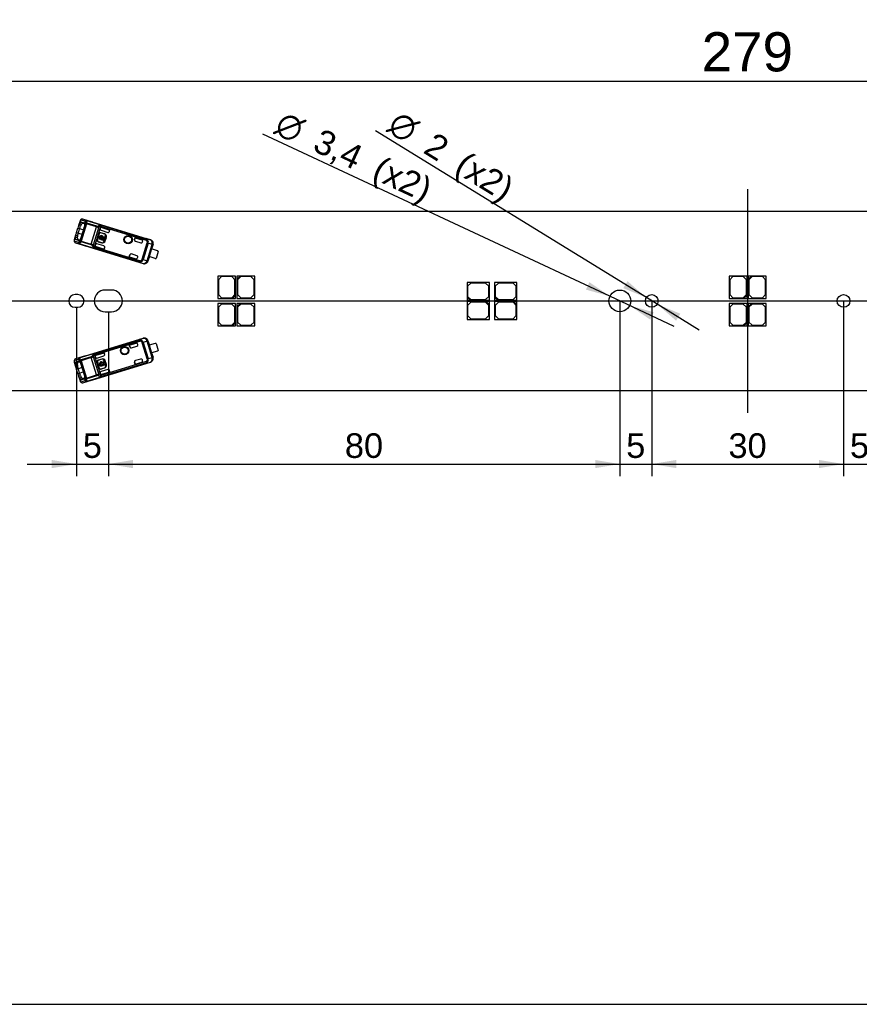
# Model space of a CAD drawing. Header units: millimetres. Extents: x 16 to 406, y 5 to 285.
# Tile 2 of 7: x 83 to 214, y 14 to 168. Entities that reach past the tile are written whole.
import ezdxf
from ezdxf.enums import TextEntityAlignment as Align
from ezdxf.lldxf.tags import DXFTag

# ---------------------------------------------------------------- set-up
doc = ezdxf.new("R2010")
doc.units = ezdxf.units.MM
for name, color, linetype in [('10', 7, 'Continuous'), ('Default', 7, 'Continuous'), ('LINLED_280X28MM_', 7, 'Continuous')]:
    doc.layers.add(name, color=color, linetype=linetype)
doc.styles.add('SEACAD_Arial', font='arial.ttf')
doc.styles.add('SEACAD_Solid_Edge_ANSI1_Symbols', font='semeca1.ttf')
tags = doc.linetypes.add('CENTER2', pattern=[28.575, 19.05, -3.175, 3.175, -3.175]).pattern_tags.tags
tags[10:11] = [DXFTag(74, 4), DXFTag(75, 0), DXFTag(340, '0'), DXFTag(46, 0.0), DXFTag(50, 0.0), DXFTag(44, 0.0), DXFTag(45, 0.0)]
tags[8:9] = [DXFTag(74, 4), DXFTag(75, 0), DXFTag(340, '0'), DXFTag(46, 0.0), DXFTag(50, 0.0), DXFTag(44, 0.0), DXFTag(45, 0.0)]
tags[6:7] = [DXFTag(74, 4), DXFTag(75, 0), DXFTag(340, '0'), DXFTag(46, 0.0), DXFTag(50, 0.0), DXFTag(44, 0.0), DXFTag(45, 0.0)]
tags[4:5] = [DXFTag(74, 4), DXFTag(75, 0), DXFTag(340, '0'), DXFTag(46, 0.0), DXFTag(50, 0.0), DXFTag(44, 0.0), DXFTag(45, 0.0)]
doc.dimstyles.new('ISO', dxfattribs={"dimtxt": 6.125, "dimasz": 6.125, "dimexe": 3.0625, "dimexo": 0, "dimgap": 1.53125, "dimtad": 1, "dimtxsty": 'SEACAD_Arial', "dimblk1": '_SE_FILLED', "dimblk2": '_SE_FILLED', "dimsah": 1, "dimcen": 3.0625, "dimadec": 0, "dimazin": 0, "dimtfac": 0.5, "dimtdec": 3, "dimtmove": 0, "dimatfit": 3, "dimfxl": 1, "dimarcsym": 0})

# ---------------------------------------------------------------- blocks, each defined once
blk = doc.blocks.new('SEANNOT_GROUP')
at = {"layer": 'Default', "color": 7, "linetype": 'CENTER2'}
blk.add_line((196.97, 141.16), (196.97, 106.16), dxfattribs=at)
blk = doc.blocks.new('SEANNOT_GROUP1')
at = {"layer": 'Default', "color": 7, "linetype": 'CENTER2'}
blk.add_line((53.97, 123.66), (339.97, 123.66), dxfattribs=at)
blk = doc.blocks.new('SE')
at = {"layer": 'LINLED_280X28MM_', "color": 7, "linetype": 'Continuous'}
for p, q in [((333.47, 137.66), (60.47, 137.66)), ((92.53, 136.18), (92.32, 135.46)), ((92.64, 136.31), (92.48, 135.78)), ((92.48, 135.78), (92.72, 135.62)), ((92.55, 133.08), (93.37, 135.79)), ((93.55, 135.73), (92.73, 133.02)), ((93.29, 136.14), (92.74, 136.32)), ((92.84, 136), (93.15, 135.9)), ((92.84, 136), (93.08, 135.82)), ((93.53, 136.27), (92.98, 136.46)), ((94.51, 135.99), (92.98, 136.46)), ((93.08, 135.82), (93.24, 135.77)), ((93.22, 135.85), (93.15, 135.9)), ((93.55, 135.73), (93.37, 135.79)), ((93.53, 136.27), (93.53, 136.27)), ((93.53, 136.27), (102.89, 133.41)), ((93.53, 136.27), (102.89, 133.41)), ((93.59, 135.85), (93.55, 135.73)), ((95.12, 135.25), (93.55, 135.73)), ((95.16, 135.37), (93.59, 135.85)), ((94.52, 135.99), (94.52, 135.99)), ((94.52, 135.99), (103.55, 133.23)), ((91.98, 134.37), (91.85, 133.94)), ((91.98, 134.37), (92.19, 135.03)), ((91.98, 134.37), (92.27, 134.28)), ((92.15, 133.89), (92.27, 134.28)), ((92.32, 135.46), (92.19, 135.03)), ((92.47, 134.95), (92.19, 135.03)), ((92.27, 134.28), (92.47, 134.95)), ((92.27, 134.28), (92.84, 134.1)), ((92.59, 135.34), (92.32, 135.46)), ((92.47, 134.95), (92.59, 135.34)), ((93.04, 134.77), (92.47, 134.95)), ((93.19, 135.25), (92.69, 133.62)), ((94.29, 132.54), (95.12, 135.25)), ((95.47, 135.23), (94.6, 132.37)), ((94.92, 132.46), (95.69, 134.97)), ((95.12, 135.25), (95.16, 135.37)), ((95.52, 134.17), (95.23, 133.22)), ((95.54, 134.16), (95.25, 133.21)), ((95.54, 134.16), (95.52, 134.17)), ((95.7, 135.01), (95.69, 134.97)), ((95.7, 135.01), (95.78, 135.28)), ((102.99, 133.29), (95.78, 135.49)), ((102.93, 133.11), (95.79, 135.3)), ((95.8, 134.32), (95.79, 134.3)), ((96.37, 134.12), (95.79, 134.3)), ((96.38, 134.15), (95.8, 134.32)), ((95.82, 134.72), (96.9, 134.39)), ((95.95, 135.14), (97.22, 134.75)), ((95.95, 135.14), (95.95, 135.14)), ((95.95, 135.14), (97.22, 134.76)), ((96.37, 134.12), (96.38, 134.15)), ((97.15, 134.52), (97.22, 134.76)), ((97.15, 134.52), (97.22, 134.75)), ((97.15, 134.52), (97.15, 134.52)), ((97.22, 134.75), (97.22, 134.76)), ((91.85, 133.94), (91.63, 133.22)), ((91.81, 133.59), (91.64, 133.06)), ((91.72, 132.99), (92.28, 132.83)), ((92.1, 133.58), (91.81, 133.59)), ((91.84, 132.74), (92.4, 132.59)), ((91.84, 132.74), (93.38, 132.27)), ((91.85, 133.94), (92.15, 133.89)), ((92.29, 133.21), (91.99, 133.2)), ((92.3, 133.1), (91.99, 133.2)), ((92.45, 133.17), (92.29, 133.21)), ((92.3, 133.1), (92.36, 133.11)), ((101.76, 129.73), (92.4, 132.59)), ((92.41, 132.59), (92.4, 132.59)), ((92.41, 132.59), (101.77, 129.73)), ((92.73, 133.02), (92.55, 133.08)), ((92.73, 133.02), (92.69, 132.9)), ((94.26, 132.42), (92.69, 132.9)), ((92.73, 133.02), (94.29, 132.54)), ((96.25, 132.26), (95.17, 132.6)), ((95.23, 133.22), (95.25, 133.21)), ((95.39, 132.96), (95.38, 132.93)), ((95.38, 132.93), (95.95, 132.76)), ((95.39, 132.96), (95.96, 132.78)), ((95.5, 133.73), (95.46, 133.6)), ((95.46, 133.6), (95.56, 133.57)), ((95.59, 133.7), (95.5, 133.73)), ((95.67, 133.53), (96.07, 133.41)), ((96.11, 133.54), (95.71, 133.66)), ((95.72, 133.25), (95.75, 133.37)), ((95.91, 133.32), (95.87, 133.2)), ((95.95, 132.76), (95.96, 132.78)), ((96.29, 133.35), (96.16, 132.94)), ((96.16, 132.94), (96.29, 132.9)), ((96.19, 133.38), (96.29, 133.35)), ((96.32, 133.47), (96.23, 133.5)), ((96.29, 132.9), (96.58, 133.84)), ((96.45, 133.88), (96.32, 133.47)), ((96.58, 133.84), (96.45, 133.88)), ((96.46, 133.05), (96.63, 133.62)), ((96.46, 133.05), (96.48, 133.04)), ((96.48, 133.04), (96.66, 133.61)), ((96.66, 133.61), (96.63, 133.62)), ((101.14, 133.56), (101.06, 133.26)), ((101.06, 133.26), (101.15, 133.55)), ((101.06, 133.26), (101.06, 133.26)), ((102.2, 133.23), (101.14, 133.56)), ((101.14, 133.56), (101.15, 133.55)), ((101.15, 133.55), (102.2, 133.23)), ((101.19, 133.01), (102.05, 132.75)), ((102.2, 133.23), (102.2, 133.23)), ((102.28, 130.2), (103.06, 132.73)), ((102.3, 132.88), (102.33, 132.98)), ((103.2, 132.69), (102.43, 130.15)), ((103.54, 133.22), (102.89, 133.41)), ((102.89, 133.41), (102.89, 133.41)), ((102.99, 133.29), (102.93, 133.11)), ((102.93, 133.11), (103.06, 133.25)), ((103.2, 132.69), (103.06, 132.73)), ((103.8, 132.51), (103.2, 132.69)), ((103.54, 133.22), (103.55, 133.23)), ((93.38, 132.27), (93.38, 132.27)), ((93.38, 132.27), (102.41, 129.5)), ((94.82, 132.15), (94.6, 132.37)), ((94.71, 131.98), (101.91, 129.78)), ((94.82, 132.15), (94.91, 132.42)), ((94.82, 132.15), (94.82, 132.13)), ((94.82, 132.13), (101.97, 129.95)), ((94.92, 132.46), (94.91, 132.42)), ((95.04, 132.17), (96.31, 131.78)), ((95.04, 132.17), (95.04, 132.17)), ((95.04, 132.17), (96.31, 131.78)), ((96.31, 131.78), (96.39, 132.02)), ((96.31, 131.78), (96.39, 132.01)), ((96.31, 131.78), (96.31, 131.78)), ((96.39, 132.01), (96.39, 132.02)), ((101.44, 130.74), (100.57, 131.01)), ((103.02, 129.96), (103.8, 132.51)), ((103.93, 132.47), (103.15, 129.92)), ((103.37, 130.59), (103.74, 131.79)), ((103.95, 132.48), (103.74, 131.79)), ((104.65, 131.51), (103.74, 131.79)), ((103.93, 132.47), (103.8, 132.51)), ((103.95, 132.48), (103.93, 132.47)), ((104.78, 131.42), (104.44, 130.32)), ((100.32, 130.87), (100.24, 130.58)), ((100.24, 130.58), (100.33, 130.87)), ((100.24, 130.58), (101.29, 130.26)), ((100.24, 130.58), (100.24, 130.58)), ((100.24, 130.58), (101.29, 130.26)), ((100.33, 130.87), (100.32, 130.87)), ((101.29, 130.26), (101.29, 130.26)), ((101.54, 130.39), (101.57, 130.49)), ((101.76, 129.73), (101.77, 129.73)), ((101.76, 129.73), (102.41, 129.52)), ((101.97, 129.95), (101.91, 129.78)), ((102, 129.76), (101.97, 129.95)), ((102.28, 130.2), (102.43, 130.15)), ((102.41, 129.5), (102.41, 129.52)), ((102.43, 130.15), (103.02, 129.96)), ((103.02, 129.96), (103.15, 129.92)), ((103.15, 129.92), (103.16, 129.9)), ((103.38, 130.59), (103.16, 129.9)), ((104.28, 130.32), (103.37, 130.59)), ((116.87, 127.56), (114.07, 127.56)), ((114.07, 127.56), (114.07, 124.06)), ((114.67, 127.46), (114.17, 126.96)), ((114.17, 126.96), (114.17, 124.66)), ((116.27, 127.46), (114.67, 127.46)), ((116.77, 126.96), (116.27, 127.46)), ((116.77, 124.66), (116.77, 126.96)), ((116.87, 124.56), (116.87, 127.56)), ((117.07, 127.06), (117.57, 127.56)), ((117.57, 127.56), (117.07, 127.56)), ((117.07, 127.56), (117.07, 127.06)), ((117.07, 127.06), (117.07, 124.06)), ((117.67, 127.46), (117.17, 126.96)), ((117.17, 126.96), (117.17, 124.66)), ((119.87, 127.56), (117.57, 127.56)), ((119.27, 127.46), (117.67, 127.46)), ((119.77, 126.96), (119.27, 127.46)), ((119.77, 124.66), (119.77, 126.96)), ((119.87, 124.06), (119.87, 127.56)), ((156.57, 126.56), (153.07, 126.56)), ((153.07, 126.56), (153.07, 124.26)), ((153.67, 126.46), (153.17, 125.96)), ((155.97, 126.46), (153.67, 126.46)), ((156.47, 125.96), (155.97, 126.46)), ((156.57, 123.76), (156.57, 126.56)), ((160.87, 126.56), (157.37, 126.56)), ((157.37, 126.56), (157.37, 124.26)), ((157.97, 126.46), (157.47, 125.96)), ((160.27, 126.46), (157.97, 126.46)), ((160.77, 125.96), (160.27, 126.46)), ((160.87, 123.76), (160.87, 126.56)), ((196.87, 127.56), (194.07, 127.56)), ((194.07, 127.56), (194.07, 124.06)), ((194.67, 127.46), (194.17, 126.96)), ((194.17, 126.96), (194.17, 124.66)), ((196.27, 127.46), (194.67, 127.46)), ((196.77, 126.96), (196.27, 127.46)), ((196.77, 124.66), (196.77, 126.96)), ((196.87, 124.56), (196.87, 127.56)), ((197.07, 127.06), (197.57, 127.56)), ((197.57, 127.56), (197.07, 127.56)), ((197.07, 127.56), (197.07, 127.06)), ((197.07, 127.06), (197.07, 124.06)), ((197.67, 127.46), (197.17, 126.96)), ((197.17, 126.96), (197.17, 124.66)), ((199.87, 127.56), (197.57, 127.56)), ((199.27, 127.46), (197.67, 127.46)), ((199.77, 126.96), (199.27, 127.46)), ((199.77, 124.66), (199.77, 126.96)), ((199.87, 124.06), (199.87, 127.56)), ((97.47, 125.36), (96.47, 125.36)), ((153.17, 125.96), (153.17, 124.36)), ((156.47, 124.36), (156.47, 125.96)), ((157.47, 125.96), (157.47, 124.36)), ((160.77, 124.36), (160.77, 125.96)), ((92.17, 124.66), (91.77, 124.66)), ((114.07, 124.06), (116.37, 124.06)), ((114.17, 124.66), (114.67, 124.16)), ((114.67, 124.16), (116.27, 124.16)), ((116.27, 124.16), (116.77, 124.66)), ((116.87, 124.56), (116.37, 124.06)), ((116.37, 124.06), (116.87, 124.06)), ((116.87, 124.06), (116.87, 124.56)), ((117.07, 124.06), (119.87, 124.06)), ((117.17, 124.66), (117.67, 124.16)), ((117.67, 124.16), (119.27, 124.16)), ((119.27, 124.16), (119.77, 124.66)), ((153.57, 123.76), (153.07, 124.26)), ((153.07, 124.26), (153.07, 123.76)), ((153.07, 123.76), (153.57, 123.76)), ((156.07, 123.56), (153.07, 123.56)), ((153.07, 123.56), (153.07, 120.76)), ((153.17, 124.36), (153.67, 123.86)), ((153.67, 123.46), (153.17, 122.96)), ((153.57, 123.76), (156.57, 123.76)), ((153.67, 123.86), (155.97, 123.86)), ((155.97, 123.46), (153.67, 123.46)), ((155.97, 123.86), (156.47, 124.36)), ((156.47, 122.96), (155.97, 123.46)), ((156.07, 123.56), (156.57, 123.06)), ((156.57, 123.56), (156.07, 123.56)), ((156.57, 123.06), (156.57, 123.56)), ((157.87, 123.76), (157.37, 124.26)), ((157.37, 124.26), (157.37, 123.76)), ((157.37, 123.76), (157.87, 123.76)), ((160.37, 123.56), (157.37, 123.56)), ((157.37, 123.56), (157.37, 120.76)), ((157.47, 124.36), (157.97, 123.86)), ((157.97, 123.46), (157.47, 122.96)), ((157.87, 123.76), (160.87, 123.76)), ((157.97, 123.86), (160.27, 123.86)), ((160.27, 123.46), (157.97, 123.46)), ((160.27, 123.86), (160.77, 124.36)), ((160.77, 122.96), (160.27, 123.46)), ((160.37, 123.56), (160.87, 123.06)), ((160.87, 123.56), (160.37, 123.56)), ((160.87, 123.06), (160.87, 123.56)), ((194.07, 124.06), (196.37, 124.06)), ((194.17, 124.66), (194.67, 124.16)), ((194.67, 124.16), (196.27, 124.16)), ((196.27, 124.16), (196.77, 124.66)), ((196.87, 124.56), (196.37, 124.06)), ((196.37, 124.06), (196.87, 124.06)), ((196.87, 124.06), (196.87, 124.56)), ((197.07, 124.06), (199.87, 124.06)), ((197.17, 124.66), (197.67, 124.16)), ((197.67, 124.16), (199.27, 124.16)), ((199.27, 124.16), (199.77, 124.66)), ((91.77, 122.66), (92.17, 122.66)), ((96.47, 121.96), (97.47, 121.96)), ((116.87, 123.26), (114.07, 123.26)), ((114.07, 123.26), (114.07, 119.76)), ((114.67, 123.16), (114.17, 122.66)), ((114.17, 122.66), (114.17, 120.36)), ((116.27, 123.16), (114.67, 123.16)), ((116.77, 122.66), (116.27, 123.16)), ((116.77, 120.36), (116.77, 122.66)), ((116.87, 120.26), (116.87, 123.26)), ((117.07, 122.76), (117.57, 123.26)), ((117.57, 123.26), (117.07, 123.26)), ((117.07, 123.26), (117.07, 122.76)), ((117.07, 122.76), (117.07, 119.76)), ((117.67, 123.16), (117.17, 122.66)), ((117.17, 122.66), (117.17, 120.36)), ((119.87, 123.26), (117.57, 123.26)), ((119.27, 123.16), (117.67, 123.16)), ((119.77, 122.66), (119.27, 123.16)), ((119.77, 120.36), (119.77, 122.66)), ((119.87, 119.76), (119.87, 123.26)), ((153.17, 122.96), (153.17, 121.36)), ((156.47, 121.36), (156.47, 122.96)), ((156.57, 120.76), (156.57, 123.06)), ((157.47, 122.96), (157.47, 121.36)), ((160.77, 121.36), (160.77, 122.96)), ((160.87, 120.76), (160.87, 123.06)), ((196.87, 123.26), (194.07, 123.26)), ((194.07, 123.26), (194.07, 119.76)), ((194.67, 123.16), (194.17, 122.66)), ((194.17, 122.66), (194.17, 120.36)), ((196.27, 123.16), (194.67, 123.16)), ((196.77, 122.66), (196.27, 123.16)), ((196.77, 120.36), (196.77, 122.66)), ((196.87, 120.26), (196.87, 123.26)), ((197.07, 122.76), (197.57, 123.26)), ((197.57, 123.26), (197.07, 123.26)), ((197.07, 123.26), (197.07, 122.76)), ((197.07, 122.76), (197.07, 119.76)), ((197.67, 123.16), (197.17, 122.66)), ((197.17, 122.66), (197.17, 120.36)), ((199.87, 123.26), (197.57, 123.26)), ((199.27, 123.16), (197.67, 123.16)), ((199.77, 122.66), (199.27, 123.16)), ((199.77, 120.36), (199.77, 122.66)), ((199.87, 119.76), (199.87, 123.26)), ((114.17, 120.36), (114.67, 119.86)), ((116.27, 119.86), (116.77, 120.36)), ((116.87, 120.26), (116.37, 119.76)), ((116.87, 119.76), (116.87, 120.26)), ((117.17, 120.36), (117.67, 119.86)), ((119.27, 119.86), (119.77, 120.36)), ((153.07, 120.76), (156.57, 120.76)), ((153.17, 121.36), (153.67, 120.86)), ((153.67, 120.86), (155.97, 120.86)), ((155.97, 120.86), (156.47, 121.36)), ((157.37, 120.76), (160.87, 120.76)), ((157.47, 121.36), (157.97, 120.86)), ((157.97, 120.86), (160.27, 120.86)), ((160.27, 120.86), (160.77, 121.36)), ((194.17, 120.36), (194.67, 119.86)), ((196.27, 119.86), (196.77, 120.36)), ((196.87, 120.26), (196.37, 119.76)), ((196.87, 119.76), (196.87, 120.26)), ((197.17, 120.36), (197.67, 119.86)), ((199.27, 119.86), (199.77, 120.36)), ((114.07, 119.76), (116.37, 119.76)), ((114.67, 119.86), (116.27, 119.86)), ((116.37, 119.76), (116.87, 119.76)), ((117.07, 119.76), (119.87, 119.76)), ((117.67, 119.86), (119.27, 119.86)), ((194.07, 119.76), (196.37, 119.76)), ((194.67, 119.86), (196.27, 119.86)), ((196.37, 119.76), (196.87, 119.76)), ((197.07, 119.76), (199.87, 119.76)), ((197.67, 119.86), (199.27, 119.86)), ((92.4, 114.73), (101.76, 117.59)), ((92.41, 114.73), (101.77, 117.59)), ((93.38, 115.05), (102.41, 117.82)), ((101.91, 117.54), (94.71, 115.34)), ((101.97, 117.37), (94.82, 115.19)), ((102.41, 117.8), (101.76, 117.59)), ((101.77, 117.59), (101.76, 117.59)), ((101.91, 117.54), (101.97, 117.37)), ((101.97, 117.37), (102, 117.56)), ((102.43, 117.17), (102.28, 117.12)), ((103.06, 114.59), (102.28, 117.12)), ((102.41, 117.8), (102.41, 117.82)), ((103.02, 117.36), (102.43, 117.17)), ((102.43, 117.17), (103.2, 114.63)), ((103.15, 117.4), (103.02, 117.36)), ((103.8, 114.81), (103.02, 117.36)), ((103.16, 117.42), (103.15, 117.4)), ((103.15, 117.4), (103.93, 114.85)), ((103.16, 117.42), (103.38, 116.73)), ((101.29, 117.06), (100.24, 116.74)), ((100.24, 116.74), (101.29, 117.06)), ((100.24, 116.74), (100.32, 116.45)), ((100.33, 116.45), (100.24, 116.74)), ((100.24, 116.74), (100.24, 116.74)), ((100.32, 116.45), (100.33, 116.45)), ((100.57, 116.31), (101.44, 116.58)), ((101.29, 117.06), (101.29, 117.06)), ((101.57, 116.83), (101.54, 116.93)), ((104.28, 117), (103.37, 116.73)), ((103.74, 115.53), (103.37, 116.73)), ((104.65, 115.81), (103.74, 115.53)), ((104.44, 117), (104.78, 115.9)), ((91.63, 114.1), (91.85, 113.38)), ((91.64, 114.26), (91.81, 113.73)), ((92.28, 114.49), (91.72, 114.33)), ((93.38, 115.05), (91.84, 114.58)), ((92.4, 114.73), (91.84, 114.58)), ((91.98, 114.12), (92.3, 114.22)), ((91.99, 114.12), (92.29, 114.11)), ((92.29, 114.11), (92.44, 114.15)), ((92.38, 114.21), (92.3, 114.22)), ((92.4, 114.73), (92.41, 114.73)), ((92.73, 114.3), (92.55, 114.24)), ((93.37, 111.53), (92.55, 114.24)), ((94.26, 114.9), (92.69, 114.42)), ((92.69, 114.42), (92.73, 114.3)), ((94.29, 114.78), (92.73, 114.3)), ((92.73, 114.3), (93.55, 111.59)), ((93.38, 115.05), (93.38, 115.05)), ((94.29, 114.78), (94.26, 114.9)), ((95.12, 112.07), (94.29, 114.78)), ((94.52, 111.33), (103.55, 114.09)), ((94.6, 114.95), (95.47, 112.09)), ((94.91, 114.9), (94.82, 115.17)), ((94.91, 114.9), (94.92, 114.86)), ((95.69, 112.35), (94.92, 114.86)), ((95.04, 115.15), (96.31, 115.54)), ((95.04, 115.15), (96.31, 115.54)), ((95.04, 115.15), (95.04, 115.15)), ((95.17, 114.72), (96.25, 115.06)), ((95.25, 114.11), (95.23, 114.1)), ((95.23, 114.1), (95.52, 113.15)), ((95.25, 114.11), (95.54, 113.16)), ((95.95, 114.56), (95.38, 114.39)), ((95.38, 114.39), (95.39, 114.36)), ((95.96, 114.54), (95.39, 114.36)), ((95.78, 111.83), (102.99, 114.03)), ((95.79, 112.02), (102.93, 114.21)), ((95.96, 114.54), (95.95, 114.56)), ((96.29, 114.42), (96.16, 114.38)), ((96.16, 114.38), (96.29, 113.97)), ((96.58, 113.48), (96.29, 114.42)), ((96.39, 115.3), (96.31, 115.54)), ((96.39, 115.31), (96.31, 115.54)), ((96.31, 115.54), (96.31, 115.54)), ((96.39, 115.3), (96.39, 115.31)), ((96.48, 114.28), (96.46, 114.27)), ((96.63, 113.7), (96.46, 114.27)), ((96.66, 113.71), (96.48, 114.28)), ((101.06, 114.06), (101.06, 114.06)), ((101.06, 114.06), (101.14, 113.76)), ((101.15, 113.77), (101.06, 114.06)), ((101.14, 113.76), (102.2, 114.09)), ((101.15, 113.77), (102.2, 114.09)), ((102.05, 114.57), (101.19, 114.31)), ((102.2, 114.09), (102.2, 114.09)), ((102.33, 114.34), (102.3, 114.44)), ((102.89, 113.91), (103.54, 114.1)), ((102.93, 114.21), (102.99, 114.03)), ((103.06, 114.07), (102.93, 114.21)), ((103.06, 114.59), (103.2, 114.63)), ((103.2, 114.63), (103.8, 114.81)), ((103.55, 114.09), (103.54, 114.1)), ((103.74, 115.53), (103.95, 114.84)), ((103.8, 114.81), (103.93, 114.85)), ((103.93, 114.85), (103.95, 114.84)), ((91.81, 113.73), (92.1, 113.74)), ((92.15, 113.43), (91.85, 113.38)), ((91.85, 113.38), (91.98, 112.95)), ((92.27, 113.04), (91.98, 112.95)), ((92.19, 112.29), (91.98, 112.95)), ((92.27, 113.04), (92.15, 113.43)), ((92.84, 113.22), (92.27, 113.04)), ((92.47, 112.37), (92.27, 113.04)), ((92.47, 112.37), (93.04, 112.55)), ((92.69, 113.69), (93.19, 112.07)), ((102.89, 113.91), (93.53, 111.05)), ((93.53, 111.05), (102.89, 113.91)), ((95.56, 113.75), (95.46, 113.72)), ((95.46, 113.72), (95.5, 113.59)), ((95.5, 113.59), (95.59, 113.62)), ((95.52, 113.15), (95.54, 113.16)), ((96.07, 113.91), (95.67, 113.79)), ((95.71, 113.66), (96.11, 113.78)), ((95.79, 113.02), (96.37, 113.2)), ((95.79, 113.02), (95.8, 113)), ((95.8, 113), (96.38, 113.17)), ((96.9, 112.93), (95.82, 112.6)), ((95.91, 113.45), (95.87, 113.57)), ((95.95, 112.18), (97.22, 112.57)), ((95.95, 112.18), (97.22, 112.56)), ((96.03, 113.62), (96.07, 113.5)), ((96.29, 113.97), (96.19, 113.94)), ((96.23, 113.82), (96.32, 113.85)), ((96.32, 113.85), (96.45, 113.44)), ((96.38, 113.17), (96.37, 113.2)), ((96.45, 113.44), (96.58, 113.48)), ((96.63, 113.7), (96.66, 113.71)), ((97.22, 112.56), (97.15, 112.81)), ((97.15, 112.8), (97.15, 112.81)), ((97.22, 112.57), (97.15, 112.8)), ((97.22, 112.57), (97.22, 112.56)), ((101.14, 113.76), (101.15, 113.77)), ((102.89, 113.91), (102.89, 113.91)), ((92.19, 112.29), (92.47, 112.37)), ((92.19, 112.29), (92.32, 111.86)), ((92.32, 111.86), (92.59, 111.98)), ((92.32, 111.86), (92.53, 111.14)), ((92.59, 111.98), (92.47, 112.37)), ((92.72, 111.7), (92.48, 111.54)), ((92.48, 111.54), (92.64, 111.01)), ((92.74, 111), (93.29, 111.18)), ((93.08, 111.5), (92.84, 111.32)), ((93.16, 111.42), (92.84, 111.32)), ((92.98, 110.86), (94.51, 111.33)), ((92.98, 110.86), (93.53, 111.05)), ((93.24, 111.55), (93.08, 111.5)), ((93.15, 111.42), (93.2, 111.45)), ((93.55, 111.59), (93.37, 111.53)), ((93.53, 111.05), (93.53, 111.05)), ((93.55, 111.59), (95.12, 112.07)), ((93.55, 111.59), (93.59, 111.47)), ((95.16, 111.95), (93.59, 111.47)), ((94.52, 111.33), (94.52, 111.33)), ((95.78, 112.04), (95.47, 112.09)), ((95.69, 112.35), (95.7, 112.31)), ((95.78, 112.04), (95.7, 112.31)), ((95.78, 112.04), (95.79, 112.02)), ((95.95, 112.18), (95.95, 112.18)), ((60.47, 109.66), (333.47, 109.66))]:
    blk.add_line(p, q, dxfattribs=at)
for centre, radius in [((100.06, 133.25), 0.657), ((100.06, 133.25), 0.586), ((100.06, 133.25), 0.552), ((100.06, 133.25), 0.55), ((176.97, 123.66), 1.7), ((181.97, 123.66), 1), ((211.97, 123.66), 1), ((99.5, 115.88), 0.657), ((99.5, 115.88), 0.586), ((99.5, 115.88), 0.552), ((99.5, 115.88), 0.55)]:
    blk.add_circle(centre, radius, dxfattribs=at)
for centre, radius, start, end in [((93.03, 135.3), 0.733, 139.2191, 167.1962), ((92.9, 136.11), 0.364, 125.9433, 154.2946), ((93.66, 135.02), 1.11, 147.1252, 163.5827), ((92.8, 136.28), 0.167, 115.1369, 171.1609), ((92.88, 136.14), 0.333, 72.1209, 117.0296), ((92.93, 136.27), 0.195, 75.0033, 164.5118), ((93.49, 136.06), 0.207, 78.1481, 159.892), ((93.01, 135.93), 0.346, 9.1713, 36.8588), ((93.57, 135.83), 0.262, 85.9533, 143.2794), ((92.44, 135.81), 0.934, 358.7622, 10.9319), ((93.55, 135.61), 0.249, 79.8298, 133.7248), ((93.18, 136.06), 0.408, 4.2415, 30.861), ((92.31, 135.94), 1.29, 355.8599, 6.4072), ((95.35, 136.05), 0.829, 253.6937, 277.971), ((95.25, 135.73), 0.368, 256.1487, 295.1797), ((95.9, 134.19), 1.3, 95.115, 112.3324), ((95.87, 133.9), 1.39, 93.5131, 106.6749), ((95.74, 134.11), 0.226, 73, 163), ((95.74, 134.11), 0.2, 73, 163), ((95.32, 135.38), 0.473, 349.7859, 12.799), ((96.25, 133.74), 0.4, 343, 73), ((96.25, 133.74), 0.426, 343, 73), ((91.98, 133.08), 0.378, 172.6915, 200.3599), ((91.94, 133.06), 0.334, 209.0783, 253.7925), ((91.91, 132.93), 0.195, 161.48, 251.0009), ((92.53, 133.67), 0.731, 158.7732, 186.7808), ((93.08, 133.58), 0.978, 161.2685, 180.0288), ((92.17, 133.16), 0.346, 289.1297, 316.8377), ((92.48, 132.78), 0.207, 166.1147, 247.8366), ((92.23, 132.96), 0.409, 295.1604, 321.7603), ((91.76, 133.58), 0.934, 315.0817, 327.248), ((92.68, 132.94), 0.262, 182.7328, 240.0452), ((92.79, 133.13), 0.249, 192.2644, 246.1817), ((91.57, 133.55), 1.29, 319.613, 330.1304), ((16.38, 156.32), 81.46, 342.9391, 343.0276), ((94.04, 131.75), 0.835, 48.1137, 72.2196), ((95.44, 133.15), 0.226, 163, 253), ((95.44, 133.15), 0.2, 163, 253), ((95.89, 133.54), 0.337, 174.3273, 238.7958), ((95.89, 133.54), 0.337, 354.3273, 151.6727), ((95.89, 133.54), 0.217, 180.7847, 230.568), ((95.89, 133.54), 0.217, 0.7847, 145.2153), ((95.89, 133.54), 0.337, 267.2042, 331.6727), ((95.89, 133.54), 0.217, 275.432, 325.2153), ((96.08, 133.17), 0.426, 253, 343), ((96.08, 133.17), 0.4, 253, 343), ((102.11, 132.94), 0.2, 253, 343), ((102.93, 133.08), 0.213, 51.9631, 75.4493), ((102.64, 132.85), 0.583, 344.2452, 43.4151), ((103.36, 132.65), 0.6, 343.0044, 72.8384), ((94.13, 132.08), 0.364, 30.612, 70.059), ((94.29, 132.65), 0.416, 291.9401, 317.2407), ((95.51, 132.98), 1.28, 213.5835, 231.1417), ((94.07, 132.54), 0.848, 318.6644, 331.4196), ((104.58, 131.27), 0.25, 36.1301, 73), ((101.38, 130.55), 0.2, 343, 73), ((101.98, 129.98), 0.213, 250.5505, 274.0353), ((101.87, 130.33), 0.581, 282.4693, 341.8718), ((102.58, 130.1), 0.6, 253.167, 342.9956), ((104.36, 130.56), 0.25, 253, 289.8699), ((96.47, 123.66), 1.7, 90, 270), ((97.47, 123.66), 1.7, 270, 90), ((91.77, 123.66), 1, 90, 270), ((92.17, 123.66), 1, 270, 90), ((101.98, 117.34), 0.213, 85.9631, 109.4493), ((101.87, 116.99), 0.583, 18.2452, 77.4151), ((102.58, 117.22), 0.6, 17.0044, 106.8384), ((101.38, 116.77), 0.2, 287, 17), ((104.36, 116.76), 0.25, 70.1301, 107), ((104.58, 116.05), 0.25, 287, 323.8699), ((91.97, 114.24), 0.364, 159.9433, 188.2946), ((91.8, 114.33), 0.167, 149.1369, 205.1609), ((91.94, 114.26), 0.333, 106.1209, 151.0296), ((91.91, 114.39), 0.195, 109.0033, 198.5118), ((92.48, 114.54), 0.207, 112.1481, 193.892), ((92.17, 114.16), 0.346, 43.1713, 70.8588), ((92.23, 114.36), 0.408, 38.2415, 64.861), ((92.68, 114.38), 0.262, 119.9533, 177.2794), ((91.76, 113.74), 0.934, 32.7622, 44.9319), ((91.57, 113.78), 1.29, 29.8599, 40.4072), ((92.79, 114.19), 0.249, 113.8298, 167.7248), ((94.13, 115.24), 0.368, 290.1487, 329.1797), ((94.04, 115.57), 0.829, 287.6937, 311.971), ((95.53, 114.33), 1.3, 129.115, 146.3324), ((95.67, 114.07), 1.39, 127.5131, 140.6749), ((94.38, 115), 0.473, 23.7859, 46.799), ((95.44, 114.17), 0.226, 107, 197), ((95.44, 114.17), 0.2, 107, 197), ((95.89, 113.78), 0.337, 28.3273, 185.6727), ((96.08, 114.15), 0.426, 17, 107), ((96.08, 114.15), 0.4, 17, 107), ((102.11, 114.38), 0.2, 17, 107), ((102.93, 114.24), 0.213, 284.5505, 308.0353), ((102.64, 114.47), 0.581, 316.4693, 15.8718), ((103.36, 114.67), 0.6, 287.167, 16.9956), ((92.53, 113.65), 0.733, 173.2191, 201.1962), ((93.21, 113.77), 1.11, 181.1252, 197.5827), ((95.74, 113.21), 0.226, 197, 287), ((95.74, 113.21), 0.2, 197, 287), ((95.89, 113.78), 0.337, 208.3273, 272.7958), ((95.89, 113.78), 0.217, 34.7847, 179.2153), ((95.89, 113.78), 0.217, 214.7847, 264.568), ((95.89, 113.78), 0.217, 309.432, 359.2153), ((95.89, 113.78), 0.337, 301.2042, 5.6727), ((96.25, 113.58), 0.4, 287, 17), ((96.25, 113.58), 0.426, 287, 17), ((93.03, 112.02), 0.731, 192.7732, 220.7808), ((92.91, 111.22), 0.378, 206.6915, 234.3599), ((93.53, 112.24), 0.978, 195.2685, 214.0288), ((92.93, 111.05), 0.195, 195.48, 285.0009), ((93.02, 111.39), 0.346, 323.1297, 350.8377), ((93.49, 111.26), 0.207, 200.1147, 281.8366), ((92.44, 111.51), 0.934, 349.0817, 1.248), ((93.57, 111.49), 0.262, 216.7328, 274.0452), ((93.55, 111.71), 0.249, 226.2644, 280.1817), ((93.18, 111.26), 0.409, 329.1604, 355.7603), ((92.3, 111.38), 1.29, 353.613, 4.1304), ((95.35, 111.27), 0.835, 82.1137, 106.2196), ((17.23, 88.22), 81.46, 16.9391, 17.0276), ((95.25, 111.6), 0.364, 64.612, 104.059), ((95.06, 112.16), 0.416, 325.9401, 351.2407), ((95.89, 113.11), 1.28, 247.5835, 265.1417), ((94.94, 111.94), 0.848, 352.6644, 5.4196), ((92.88, 111.18), 0.334, 243.0783, 287.7925)]:
    blk.add_arc(centre, radius, start, end, dxfattribs=at)
for centre, major_axis, ratio, start_param, end_param in [((92.73, 136.12), (-0.191, 0.058), 0.754543, 6.092026, 6.283031), ((92.47, 135.46), (-0.263, -0.861), 0.34204, 3.132977, 3.443088), ((93.47, 136.08), (-0.063, -0.19), 0.939661, 3.16702, 4.734915), ((94.34, 135.42), (-0.175, -0.574), 0.999962, 3.141593, 3.321417), ((95.88, 134.91), (-0.058, -0.191), 0.999848, 4.712389, 6.283185), ((95.89, 134.95), (-0.058, -0.191), 0.999994, 3.140535, 4.712389), ((95.89, 134.95), (-0.058, -0.191), 0.999994, 3.140004, 4.712389), ((96.96, 134.58), (-0.177, -0.094), 0.999695, 0.785246, 2.356347), ((96.96, 134.58), (-0.177, -0.094), 0.999695, 1.570796, 2.343651), ((91.82, 133), (0.172, 0.102), 0.8975, 2.254603, 3.141253), ((91.82, 133.17), (0.191, -0.058), 0.754543, 3.141566, 3.269979), ((91.98, 133.85), (0.265, 0.862), 0.342128, 2.840741, 3.150375), ((92.46, 132.78), (-0.054, -0.193), 0.939661, 4.689876, 6.257716), ((95.11, 132.4), (0.058, 0.191), 0.999848, 0, 1.570796), ((101.25, 133.21), (0.191, -0.058), 0.999848, 3.141593, 4.712389), ((101.25, 133.2), (0.191, -0.058), 0.999848, 3.141593, 4.712389), ((102.14, 133.04), (-0.058, -0.191), 0.999994, 1.570796, 3.141593), ((102.14, 133.04), (-0.058, -0.191), 0.999994, 1.570796, 3.141593), ((103.36, 132.65), (-0.169, -0.576), 0.766027, 1.56283, 3.125796), ((103.38, 132.66), (-0.53, -0.282), 0.999924, 2.356233, 3.933355), ((93.55, 132.84), (-0.175, -0.574), 0.999962, 6.103357, 6.283185), ((95.1, 132.36), (0.058, 0.191), 0.999994, 1.570796, 3.141593), ((95.1, 132.36), (0.058, 0.191), 0.999994, 1.570796, 3.141593), ((96.19, 132.07), (-0.094, 0.177), 0.999695, 3.926839, 5.497939), ((96.19, 132.08), (-0.094, 0.177), 0.999695, 3.9588, 4.712389), ((100.52, 130.81), (0.191, -0.058), 0.999848, 1.570796, 3.141593), ((100.52, 130.81), (0.191, -0.058), 0.999848, 1.570796, 3.141593), ((101.35, 130.45), (0.058, 0.191), 0.999994, 3.141593, 4.712389), ((101.35, 130.45), (0.058, 0.191), 0.999994, 3.141593, 4.712389), ((102.58, 130.1), (-0.181, -0.572), 0.766027, 0.015856, 1.578763), ((102.59, 130.08), (-0.282, 0.53), 0.999924, 2.349833, 3.926953), ((102.58, 117.22), (0.181, -0.572), 0.766027, 1.56283, 3.125796), ((102.59, 117.24), (-0.282, -0.53), 0.999924, 2.356233, 3.933355), ((100.52, 116.51), (0.191, 0.058), 0.999848, 3.141593, 4.712389), ((100.52, 116.51), (0.191, 0.058), 0.999848, 3.141593, 4.712389), ((101.35, 116.87), (0.058, -0.191), 0.999994, 1.570796, 3.141593), ((101.35, 116.87), (0.058, -0.191), 0.999994, 1.570796, 3.141593), ((91.82, 114.16), (-0.191, -0.058), 0.754543, 6.092026, 6.283031), ((91.98, 113.47), (0.263, -0.861), 0.34204, 3.132977, 3.443088), ((92.46, 114.54), (0.054, -0.193), 0.939661, 3.16702, 4.734915), ((93.55, 114.48), (0.175, -0.574), 0.999962, 3.141593, 3.321417), ((95.1, 114.96), (0.058, -0.191), 0.999994, 3.140535, 4.712389), ((95.1, 114.96), (0.058, -0.191), 0.999994, 3.140004, 4.712389), ((95.11, 114.92), (0.058, -0.191), 0.999848, 4.712389, 6.283185), ((96.19, 115.25), (-0.094, -0.177), 0.999695, 0.785246, 2.356347), ((96.19, 115.24), (-0.094, -0.177), 0.999695, 1.570796, 2.343651), ((101.25, 114.11), (0.191, 0.058), 0.999848, 1.570796, 3.141593), ((101.25, 114.12), (0.191, 0.058), 0.999848, 1.570796, 3.141593), ((102.14, 114.28), (-0.058, 0.191), 0.999994, 3.141593, 4.712389), ((102.14, 114.28), (-0.058, 0.191), 0.999994, 3.141593, 4.712389), ((103.36, 114.67), (0.169, -0.576), 0.766027, 0.015856, 1.578763), ((103.38, 114.66), (-0.53, 0.282), 0.999924, 2.349833, 3.926953), ((95.88, 112.41), (-0.058, 0.191), 0.999848, 0, 1.570796), ((96.96, 112.74), (-0.177, 0.094), 0.999695, 3.926839, 5.497939), ((96.96, 112.74), (-0.177, 0.094), 0.999695, 3.9588, 4.712389), ((92.73, 111.2), (0.191, 0.058), 0.754543, 3.141566, 3.269979), ((92.47, 111.86), (-0.263, 0.863), 0.342128, 2.840741, 3.150375), ((92.82, 111.07), (0.085, 0.181), 0.8975, 2.254603, 3.141253), ((93.47, 111.24), (0.063, -0.19), 0.939661, 4.689876, 6.257716), ((94.34, 111.9), (0.175, -0.574), 0.999962, 6.103357, 6.283185), ((95.89, 112.37), (-0.058, 0.191), 0.999994, 1.570796, 3.141593), ((95.89, 112.37), (-0.058, 0.191), 0.999994, 1.570796, 3.141593)]:
    blk.add_ellipse(centre, major_axis=major_axis, ratio=ratio, start_param=start_param, end_param=end_param, dxfattribs=at)
for points, degree in [([(92.48, 135.78), (92.68, 136.05), (92.84, 136)], 2), ([(95.79, 135.3), (95.79, 135.3), (95.78, 135.29), (95.78, 135.29), (95.78, 135.28), (95.78, 135.28)], 3), ([(103.06, 132.73), (103.07, 132.78), (103.07, 132.86), (103.03, 132.99), (102.97, 133.08), (102.93, 133.11)], 3), ([(101.97, 129.95), (102.02, 129.96), (102.11, 129.99), (102.22, 130.08), (102.27, 130.15), (102.28, 130.2)], 3), ([(102.28, 117.12), (102.27, 117.17), (102.22, 117.24), (102.11, 117.33), (102.02, 117.36), (101.97, 117.37)], 3), ([(91.81, 113.73), (91.82, 114.07), (91.99, 114.12)], 2), ([(94.82, 115.19), (94.82, 115.19), (94.82, 115.18), (94.82, 115.18), (94.82, 115.17), (94.82, 115.17)], 3), ([(102.93, 114.21), (102.97, 114.24), (103.03, 114.33), (103.07, 114.46), (103.07, 114.54), (103.06, 114.59)], 3)]:
    blk.add_open_spline(points, degree=degree, dxfattribs=at)
for points, degree, knots in [([(92.64, 136.31), (92.63, 136.3), (92.61, 136.3), (92.58, 136.27), (92.56, 136.25), (92.55, 136.22), (92.54, 136.19), (92.53, 136.18)], 3, [0, 0, 0, 0, 0.20636, 0.408491, 0.607418, 0.804218, 1, 1, 1, 1]), ([(93.08, 135.82), (93.08, 135.82), (93.06, 135.83), (93, 135.83), (92.91, 135.8), (92.82, 135.73), (92.76, 135.66), (92.72, 135.62)], 3, [0, 0, 0, 0, 0.000046, 0.262507, 0.516593, 0.762391, 1, 1, 1, 1]), ([(93.16, 135.9), (93.24, 135.87), (93.25, 135.68), (93.26, 135.49), (93.19, 135.25)], 2, [0, 0, 0, 0.5, 0.5, 1, 1, 1]), ([(91.63, 133.22), (91.63, 133.21), (91.62, 133.17), (91.62, 133.13), (91.62, 133.09), (91.64, 133.07), (91.64, 133.06)], 3, [0, 0, 0, 0, 0.244652, 0.491458, 0.742562, 1, 1, 1, 1]), ([(91.99, 133.2), (91.91, 133.22), (91.86, 133.32), (91.81, 133.42), (91.81, 133.59)], 2, [0, 0, 0, 0.5, 0.5, 1, 1, 1]), ([(92.1, 133.58), (92.1, 133.55), (92.11, 133.5), (92.12, 133.44), (92.14, 133.37), (92.17, 133.32), (92.2, 133.27), (92.24, 133.23), (92.27, 133.22), (92.29, 133.21)], 3, [0, 0, 0, 0, 0.117572, 0.243562, 0.37798, 0.520832, 0.672119, 0.831843, 1, 1, 1, 1]), ([(92.69, 133.62), (92.62, 133.38), (92.5, 133.23), (92.39, 133.08), (92.3, 133.1)], 2, [0, 0, 0, 0.5, 0.5, 1, 1, 1]), ([(102.99, 133.29), (102.99, 133.3), (102.99, 133.32), (102.98, 133.35), (102.96, 133.37), (102.93, 133.39), (102.9, 133.4), (102.89, 133.41)], 3, [0, 0, 0, 0, 0.272042, 0.497908, 0.684926, 0.845835, 1, 1, 1, 1]), ([(102.89, 133.41), (102.9, 133.41), (102.93, 133.4), (102.97, 133.38), (102.99, 133.36), (103.02, 133.34), (103.05, 133.3), (103.06, 133.27), (103.06, 133.25)], 3, [0, 0, 0, 0, 0.120723, 0.235221, 0.34634, 0.457185, 0.682198, 1, 1, 1, 1]), ([(102, 129.76), (101.99, 129.75), (101.97, 129.73), (101.94, 129.72), (101.9, 129.71), (101.84, 129.71), (101.79, 129.72), (101.76, 129.73)], 3, [0, 0, 0, 0, 0.225106, 0.406821, 0.546306, 0.765172, 1, 1, 1, 1]), ([(101.77, 129.73), (101.78, 129.73), (101.8, 129.72), (101.83, 129.72), (101.85, 129.72), (101.87, 129.73), (101.89, 129.74), (101.9, 129.75), (101.91, 129.77), (101.91, 129.78)], 3, [0, 0, 0, 0, 0.110474, 0.221192, 0.340028, 0.473427, 0.625996, 0.800833, 1, 1, 1, 1]), ([(101.76, 117.59), (101.78, 117.6), (101.81, 117.61), (101.84, 117.61), (101.88, 117.61), (101.91, 117.61), (101.96, 117.6), (101.98, 117.57), (102, 117.56)], 3, [0, 0, 0, 0, 0.120723, 0.235221, 0.34634, 0.457185, 0.682198, 1, 1, 1, 1]), ([(101.91, 117.54), (101.91, 117.56), (101.9, 117.57), (101.88, 117.59), (101.85, 117.6), (101.81, 117.6), (101.78, 117.59), (101.77, 117.59)], 3, [0, 0, 0, 0, 0.272042, 0.497908, 0.684926, 0.845835, 1, 1, 1, 1]), ([(91.64, 114.26), (91.64, 114.25), (91.63, 114.24), (91.62, 114.21), (91.62, 114.17), (91.62, 114.14), (91.63, 114.11), (91.63, 114.1)], 3, [0, 0, 0, 0, 0.20636, 0.408491, 0.607418, 0.804218, 1, 1, 1, 1]), ([(92.29, 114.11), (92.29, 114.11), (92.26, 114.1), (92.21, 114.07), (92.16, 113.99), (92.12, 113.89), (92.1, 113.79), (92.1, 113.75)], 3, [0, 0, 0, 0, 0.000046, 0.262507, 0.516593, 0.762391, 1, 1, 1, 1]), ([(92.3, 114.22), (92.39, 114.24), (92.5, 114.09), (92.62, 113.94), (92.69, 113.69)], 2, [0, 0, 0, 0.5, 0.5, 1, 1, 1]), ([(103.06, 114.07), (103.06, 114.06), (103.06, 114.03), (103.04, 114), (103.01, 113.97), (102.97, 113.94), (102.92, 113.92), (102.89, 113.91)], 3, [0, 0, 0, 0, 0.225106, 0.406821, 0.546306, 0.765172, 1, 1, 1, 1]), ([(102.89, 113.91), (102.9, 113.92), (102.92, 113.93), (102.94, 113.94), (102.96, 113.95), (102.98, 113.97), (102.99, 113.99), (102.99, 114.01), (102.99, 114.03), (102.99, 114.03)], 3, [0, 0, 0, 0, 0.110474, 0.221192, 0.340028, 0.473427, 0.625996, 0.800833, 1, 1, 1, 1]), ([(92.84, 111.32), (92.77, 111.3), (92.67, 111.35), (92.57, 111.41), (92.48, 111.54)], 2, [0, 0, 0, 0.5, 0.5, 1, 1, 1]), ([(92.53, 111.14), (92.54, 111.13), (92.55, 111.09), (92.57, 111.06), (92.6, 111.03), (92.63, 111.02), (92.64, 111.01)], 3, [0, 0, 0, 0, 0.244652, 0.491458, 0.742562, 1, 1, 1, 1]), ([(92.72, 111.7), (92.74, 111.68), (92.77, 111.64), (92.82, 111.59), (92.87, 111.55), (92.93, 111.52), (92.98, 111.5), (93.03, 111.49), (93.07, 111.5), (93.08, 111.5)], 3, [0, 0, 0, 0, 0.117572, 0.243562, 0.37798, 0.520832, 0.672119, 0.831843, 1, 1, 1, 1]), ([(93.19, 112.07), (93.26, 111.83), (93.25, 111.64), (93.24, 111.45), (93.16, 111.42)], 2, [0, 0, 0, 0.5, 0.5, 1, 1, 1])]:
    blk.add_open_spline(points, degree=degree, knots=knots, dxfattribs=at)
for points, weights in [([(95.4, 135.4), (95.44, 135.35), (95.46, 135.29), (95.47, 135.23)], [1.03323215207, 0.973772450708, 0.994102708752, 1.0942229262]), ([(94.45, 115.05), (94.5, 115.03), (94.55, 115), (94.6, 114.95)], [1.03323215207, 0.973772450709, 0.994102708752, 1.0942229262])]:
    blk.add_rational_spline(points, weights, degree=3, dxfattribs=at)
blk = doc.blocks.new('DMBLK1')
at = {"layer": 'Default', "linetype": 'Continuous'}
for points in [[(63.6, 159.07), (57.47, 158.05), (63.6, 157.03)], [(330.35, 159.07), (330.35, 157.03), (336.47, 158.05)]]:
    blk.add_hatch(color=7, dxfattribs=at).paths.add_polyline_path(points)
at = {"layer": 'Default', "color": 7, "linetype": 'Continuous'}
for p, q in [((57.47, 134.66), (57.47, 161.11)), ((336.47, 134.66), (336.47, 161.11)), ((57.47, 158.05), (336.47, 158.05))]:
    blk.add_line(p, q, dxfattribs=at)
at = {"layer": 'Default', "color": 7, "linetype": 'Continuous', "style": 'SEACAD_Arial'}
blk.add_text('279', height=6.125, dxfattribs=at).set_placement((189.78, 165.71), align=Align.TOP_LEFT)
blk = doc.blocks.new('_SE_FILLED')
at = {"color": 0}
blk.add_line((0, 0), (-1, 0), dxfattribs=at)
blk.add_solid([(0, 0), (-1, -0.1665), (-1, 0.1665), (0, 0)], dxfattribs=at)
blk = doc.blocks.new('DMBLK9')
at = {"layer": 'Default', "linetype": 'Continuous'}
for points in [[(171.67, 125.43), (175.43, 124.38), (172.22, 126.59)], [(181.73, 120.73), (182.27, 121.89), (178.51, 122.94)]]:
    blk.add_hatch(color=7, dxfattribs=at).paths.add_polyline_path(points)
at = {"layer": 'Default', "color": 7, "linetype": 'Continuous'}
for p, q in [((175.43, 124.38), (121.12, 149.76)), ((185.49, 119.68), (175.43, 124.38))]:
    blk.add_line(p, q, dxfattribs=at)
for s, style, p in [('O', 'SEACAD_Solid_Edge_ANSI1_Symbols', (124.38, 153.55)), ('3,4', 'SEACAD_Arial', (130.35, 150.76)), ('(x2)', 'SEACAD_Arial', (139.62, 146.43))]:
    blk.add_text(s, height=3.85, rotation=334.9547, dxfattribs=dict(at, style=style)).set_placement(p, align=Align.TOP_LEFT)
blk = doc.blocks.new('DMBLK10')
at = {"layer": 'Default', "linetype": 'Continuous'}
for points in [[(177.51, 125.66), (181.12, 124.18), (178.18, 126.75)], [(185.77, 120.57), (186.44, 121.66), (182.82, 123.14)]]:
    blk.add_hatch(color=7, dxfattribs=at).paths.add_polyline_path(points)
at = {"layer": 'Default', "color": 7, "linetype": 'Continuous'}
for p, q in [((181.12, 124.18), (138.77, 150.29)), ((189.38, 119.09), (181.12, 124.18))]:
    blk.add_line(p, q, dxfattribs=at)
for s, style, p in [('O', 'SEACAD_Solid_Edge_ANSI1_Symbols', (142.44, 153.68)), ('2', 'SEACAD_Arial', (148.06, 150.22)), ('(x2)', 'SEACAD_Arial', (152.92, 147.22))]:
    blk.add_text(s, height=3.85, rotation=328.3492, dxfattribs=dict(at, style=style)).set_placement(p, align=Align.TOP_LEFT)
blk = doc.blocks.new('DMBLK11')
at = {"layer": 'Default', "linetype": 'Continuous'}
for points in [[(88.12, 97.49), (91.97, 98.13), (88.12, 98.77)], [(100.82, 97.49), (100.82, 98.77), (96.97, 98.13)]]:
    blk.add_hatch(color=7, dxfattribs=at).paths.add_polyline_path(points)
at = {"layer": 'Default', "color": 7, "linetype": 'Continuous'}
for p, q in [((91.97, 122.66), (91.97, 96.21)), ((96.97, 121.96), (96.97, 96.21)), ((84.27, 98.13), (104.67, 98.13))]:
    blk.add_line(p, q, dxfattribs=at)
at = {"layer": 'Default', "color": 7, "linetype": 'Continuous', "style": 'SEACAD_Arial'}
blk.add_text('5', height=3.85, dxfattribs=at).set_placement((92.97, 102.94), align=Align.TOP_LEFT)
blk = doc.blocks.new('DMBLK12')
at = {"layer": 'Default', "linetype": 'Continuous'}
for points in [[(100.82, 97.49), (100.82, 98.77), (96.97, 98.13)], [(173.12, 97.49), (176.97, 98.13), (173.12, 98.77)]]:
    blk.add_hatch(color=7, dxfattribs=at).paths.add_polyline_path(points)
at = {"layer": 'Default', "color": 7, "linetype": 'Continuous'}
for p, q in [((176.97, 123.66), (176.97, 96.21)), ((96.97, 121.96), (96.97, 96.21)), ((96.97, 98.13), (176.97, 98.13))]:
    blk.add_line(p, q, dxfattribs=at)
at = {"layer": 'Default', "color": 7, "linetype": 'Continuous', "style": 'SEACAD_Arial'}
blk.add_text('80', height=3.85, dxfattribs=at).set_placement((133.96, 102.94), align=Align.TOP_LEFT)
blk = doc.blocks.new('DMBLK13')
at = {"layer": 'Default', "linetype": 'Continuous'}
for points in [[(173.12, 97.49), (176.97, 98.13), (173.12, 98.77)], [(185.82, 97.49), (185.82, 98.77), (181.97, 98.13)]]:
    blk.add_hatch(color=7, dxfattribs=at).paths.add_polyline_path(points)
at = {"layer": 'Default', "color": 7, "linetype": 'Continuous'}
for p, q in [((176.97, 123.66), (176.97, 96.21)), ((181.97, 123.66), (181.97, 96.21)), ((169.27, 98.13), (189.67, 98.13))]:
    blk.add_line(p, q, dxfattribs=at)
at = {"layer": 'Default', "color": 7, "linetype": 'Continuous', "style": 'SEACAD_Arial'}
blk.add_text('5', height=3.85, dxfattribs=at).set_placement((177.97, 102.94), align=Align.TOP_LEFT)
blk = doc.blocks.new('DMBLK14')
at = {"layer": 'Default', "linetype": 'Continuous'}
for points in [[(185.82, 97.49), (185.82, 98.77), (181.97, 98.13)], [(208.12, 97.49), (211.97, 98.13), (208.12, 98.77)]]:
    blk.add_hatch(color=7, dxfattribs=at).paths.add_polyline_path(points)
at = {"layer": 'Default', "color": 7, "linetype": 'Continuous'}
for p, q in [((181.97, 123.66), (181.97, 96.21)), ((211.97, 123.66), (211.97, 96.21)), ((181.97, 98.13), (211.97, 98.13))]:
    blk.add_line(p, q, dxfattribs=at)
at = {"layer": 'Default', "color": 7, "linetype": 'Continuous', "style": 'SEACAD_Arial'}
blk.add_text('30', height=3.85, dxfattribs=at).set_placement((193.96, 102.94), align=Align.TOP_LEFT)
blk = doc.blocks.new('DMBLK15')
at = {"layer": 'Default', "linetype": 'Continuous'}
for points in [[(208.12, 97.49), (211.97, 98.13), (208.12, 98.77)], [(220.82, 97.49), (220.82, 98.77), (216.97, 98.13)]]:
    blk.add_hatch(color=7, dxfattribs=at).paths.add_polyline_path(points)
at = {"layer": 'Default', "color": 7, "linetype": 'Continuous'}
for p, q in [((211.97, 123.66), (211.97, 96.21)), ((216.97, 123.66), (216.97, 96.21)), ((204.27, 98.13), (224.67, 98.13))]:
    blk.add_line(p, q, dxfattribs=at)
at = {"layer": 'Default', "color": 7, "linetype": 'Continuous', "style": 'SEACAD_Arial'}
blk.add_text('5', height=3.85, dxfattribs=at).set_placement((212.97, 102.94), align=Align.TOP_LEFT)

msp = doc.modelspace()

# ---------------------------------------------------------------- linework, layer by layer
at = {"layer": '10', "color": 7, "linetype": 'Continuous'}
msp.add_lwpolyline([(405.666, 13.577), (405.666, 284.577), (15.666, 284.577), (15.666, 13.577), (405.666, 13.577)], dxfattribs=at)

# ---------------------------------------------------------------- block references
at = {"layer": 'Default'}
for name in ['SEANNOT_GROUP', 'SE', 'SEANNOT_GROUP1']:
    msp.add_blockref(name, (0, 0), dxfattribs=at)

# ---------------------------------------------------------------- dimensions: what is measured, and where the dimension line sits
at = {"layer": 'Default', "color": 7, "linetype": 'Continuous'}
dim = msp.add_linear_dim(base=(57.473, 158.049), p1=(57.473, 112.66), p2=(336.473, 112.66), angle=0, text='\\A1;<>', dimstyle='ISO', dxfattribs=at)
dim.commit()
dim.dimension.update_dxf_attribs({"geometry": 'DMBLK1', "text_midpoint": (196.973, 158.049), "dimtype": 161})
for p1, p2, picture, middle in [((178.514, 122.94), (175.433, 124.38), 'DMBLK9', (147.069, 137.633)), ((182.825, 123.135), (181.122, 124.185), 'DMBLK10', (159.305, 137.633))]:
    dim = msp.add_diameter_dim_2p(p1=p1, p2=p2, text='\\A1;<> (x2)', dimstyle='ISO', override={"dimtxt": 3.85, "dimasz": 3.85, "dimexe": 1.925, "dimgap": 0.9625, "dimcen": 1.925, "dimtmove": 1, "dimtolj": 1}, dxfattribs=at)
    dim.commit()
    dim.dimension.update_dxf_attribs({"geometry": picture, "text_midpoint": middle, "dimtype": 163})
for base, p1, p2, picture, middle in [((176.973, 98.131), (96.973, 121.96), (176.973, 123.66), 'DMBLK12', (136.973, 98.131)), ((96.973, 98.131), (91.973, 122.66), (96.973, 121.96), 'DMBLK11', (94.473, 98.131))]:
    dim = msp.add_linear_dim(base=base, p1=p1, p2=p2, text='\\A1;<>', dimstyle='ISO', override={"dimtxt": 3.85, "dimasz": 3.85, "dimexe": 1.925, "dimgap": 0.9625, "dimcen": 1.925}, dxfattribs=at)
    dim.commit()
    dim.dimension.update_dxf_attribs({"geometry": picture, "text_midpoint": middle, "dimtype": 160})
for base, p1, p2, picture, middle in [((176.973, 98.131), (176.973, 123.66), (181.973, 123.66), 'DMBLK13', (179.473, 98.131)), ((181.973, 98.131), (181.973, 123.66), (211.973, 123.66), 'DMBLK14', (196.973, 98.131)), ((211.973, 98.131), (211.973, 123.66), (216.973, 123.66), 'DMBLK15', (214.473, 98.131))]:
    dim = msp.add_linear_dim(base=base, p1=p1, p2=p2, angle=0, text='\\A1;<>', dimstyle='ISO', override={"dimtxt": 3.85, "dimasz": 3.85, "dimexe": 1.925, "dimgap": 0.9625, "dimcen": 1.925}, dxfattribs=at)
    dim.commit()
    dim.dimension.update_dxf_attribs({"geometry": picture, "text_midpoint": middle, "dimtype": 161})

doc.saveas('drawing.dxf')
